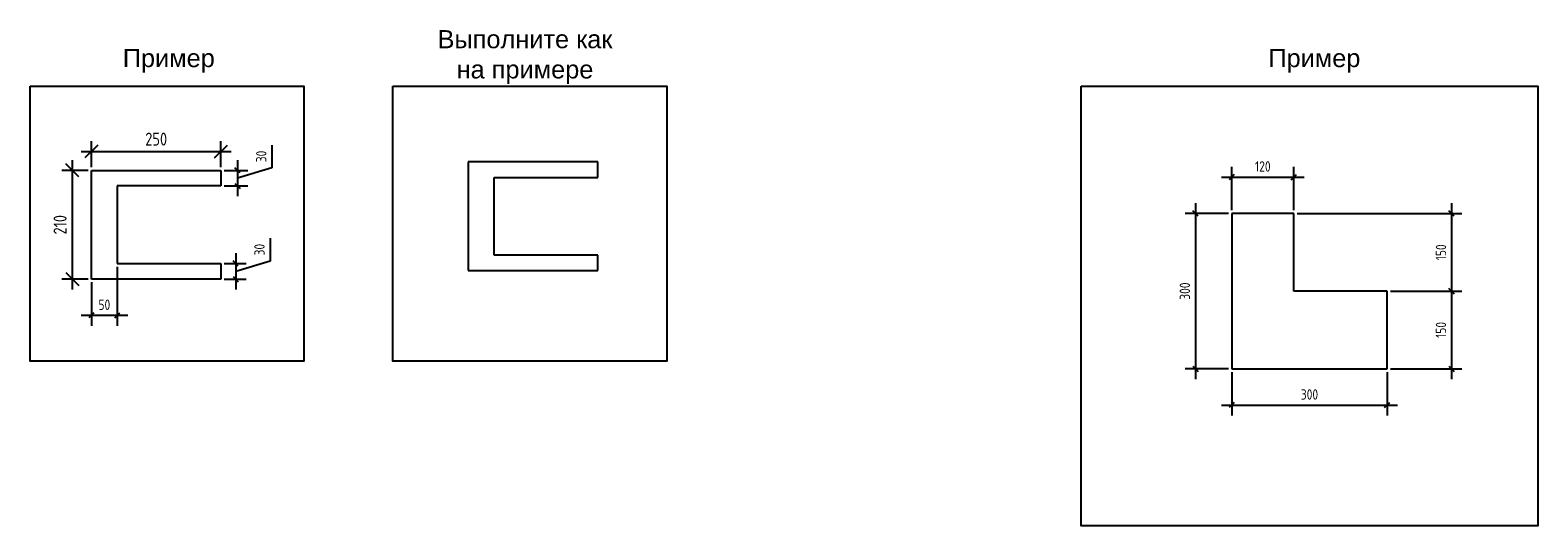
# Model space of a CAD drawing. Header units: millimetres. Extents: x 7700 to 21300, y 4508 to 9333.
# Tile 4 of 8: x 11786 to 14695, y 8023 to 8981. Entities that reach past the tile are written whole.
import ezdxf

# ---------------------------------------------------------------- set-up
doc = ezdxf.new("R2010")
doc.units = ezdxf.units.MM
doc.layers.add('ЭСКИЗЫ', color=1, linetype='Continuous')
doc.styles.get("Standard").update_dxf_attribs({"font": 'arial.ttf'})
doc.styles.add('ГОСТ 2.304', font='CS_Gost2304.shx')
doc.dimstyles.new('СПДС', dxfattribs={"dimscale": 100, "dimtxt": 2.5, "dimasz": 2.5, "dimexe": 2, "dimexo": 0.625, "dimgap": 1, "dimtad": 1, "dimdec": 0, "dimtxsty": 'ГОСТ 2.304', "dimblk": 'OBLIQUE', "dimblk1": 'OBLIQUE', "dimblk2": 'OBLIQUE', "dimcen": 2.5, "dimdle": 2, "dimadec": 0, "dimazin": 2, "dimtfac": 0.75, "dimtdec": 4, "dimtmove": 1, "dimatfit": 3, "dimfxl": 1, "dimtfill": 1, "dimtolj": 1, "dimarcsym": 1})

# ---------------------------------------------------------------- blocks, each defined once
blk = doc.blocks.new('_Oblique')
at = {"color": 0, "linetype": 'ByBlock', "lineweight": -2}
blk.add_line((-0.5, -0.5), (0.5, 0.5), dxfattribs=at)
blk = doc.blocks.new('*D16')
at = {"layer": 'Defpoints', "color": 0, "ltscale": 5}
for p in [(12153.8, 8746.3), (11903.8, 8709.8), (12153.8, 8709.8)]:
    blk.add_point(p, dxfattribs=at)
at = {"layer": 'ЭСКИЗЫ', "color": 0, "lineweight": -2}
for p, q in [((11903.8, 8716.1), (11903.8, 8766.3)), ((12153.8, 8716.1), (12153.8, 8766.3)), ((11883.8, 8746.3), (12173.8, 8746.3))]:
    blk.add_line(p, q, dxfattribs=at)
at = {"layer": 'ЭСКИЗЫ', "color": 0, "lineweight": -2, "ltscale": 5, "xscale": 25, "yscale": 25, "zscale": 25, "rotation": 180}
blk.add_blockref('_Oblique', (11903.8, 8746.3), dxfattribs=at)
at = {"layer": 'ЭСКИЗЫ', "color": 0, "lineweight": -2, "ltscale": 5, "xscale": 25, "yscale": 25, "zscale": 25}
blk.add_blockref('_Oblique', (12153.8, 8746.3), dxfattribs=at)
at = {"layer": 'ЭСКИЗЫ', "color": 0, "ltscale": 5, "insert": (12028.8, 8770.3), "char_height": 25, "attachment_point": 5, "style": 'ГОСТ 2.304', "bg_fill": 3, "box_fill_scale": 1.1, "bg_fill_color": 256, "bg_fill_true_color": 13158600, "bg_fill_transparency": 0}
blk.add_mtext('\\A1;250', dxfattribs=at)
blk = doc.blocks.new('*D17')
at = {"layer": 'Defpoints', "color": 0, "ltscale": 5}
for p in [(12153.8, 8709.8), (12153.8, 8679.8), (12185.8, 8679.8)]:
    blk.add_point(p, dxfattribs=at)
at = {"layer": 'ЭСКИЗЫ', "color": 0, "lineweight": -2}
for p, q in [((12252, 8758.7), (12252, 8714.7)), ((12185.8, 8729.8), (12185.8, 8659.8)), ((12160.1, 8709.8), (12205.8, 8709.8)), ((12252, 8714.7), (12185.8, 8694.8)), ((12160.1, 8679.8), (12205.8, 8679.8))]:
    blk.add_line(p, q, dxfattribs=at)
at = {"layer": 'ЭСКИЗЫ', "color": 0, "lineweight": -2, "ltscale": 5, "xscale": 10, "yscale": 10, "zscale": 10}
for p, rotation in [((12185.8, 8709.8), 90), ((12185.8, 8679.8), 270)]:
    blk.add_blockref('_Oblique', p, dxfattribs=dict(at, rotation=rotation))
at = {"layer": 'ЭСКИЗЫ', "color": 0, "ltscale": 5, "insert": (12231.6, 8736.7), "char_height": 20, "attachment_point": 5, "rotation": 90, "style": 'ГОСТ 2.304', "bg_fill": 3, "box_fill_scale": 1.1, "bg_fill_color": 256, "bg_fill_true_color": 13158600, "bg_fill_transparency": 0}
blk.add_mtext('\\A1;30', dxfattribs=at)
blk = doc.blocks.new('*D18')
at = {"layer": 'Defpoints', "color": 0, "ltscale": 5}
for p in [(12153.8, 8529.8), (12153.8, 8499.8), (12182.2, 8499.8)]:
    blk.add_point(p, dxfattribs=at)
at = {"layer": 'ЭСКИЗЫ', "color": 0, "lineweight": -2}
for p, q in [((12248.5, 8578.7), (12248.5, 8534.7)), ((12160.1, 8529.8), (12202.2, 8529.8)), ((12182.2, 8549.8), (12182.2, 8479.8)), ((12248.5, 8534.7), (12182.2, 8514.8)), ((12160.1, 8499.8), (12202.2, 8499.8))]:
    blk.add_line(p, q, dxfattribs=at)
at = {"layer": 'ЭСКИЗЫ', "color": 0, "lineweight": -2, "ltscale": 5, "xscale": 10, "yscale": 10, "zscale": 10}
for p, rotation in [((12182.2, 8529.8), 90), ((12182.2, 8499.8), 270)]:
    blk.add_blockref('_Oblique', p, dxfattribs=dict(at, rotation=rotation))
at = {"layer": 'ЭСКИЗЫ', "color": 0, "ltscale": 5, "insert": (12228.1, 8556.7), "char_height": 20, "attachment_point": 5, "rotation": 90, "style": 'ГОСТ 2.304', "bg_fill": 3, "box_fill_scale": 1.1, "bg_fill_color": 256, "bg_fill_true_color": 13158600, "bg_fill_transparency": 0}
blk.add_mtext('\\A1;30', dxfattribs=at)
blk = doc.blocks.new('*D19')
at = {"layer": 'Defpoints', "color": 0, "ltscale": 5}
for p in [(11903.8, 8709.8), (11866.9, 8499.8), (11903.8, 8499.8)]:
    blk.add_point(p, dxfattribs=at)
at = {"layer": 'ЭСКИЗЫ', "color": 0, "lineweight": -2}
for p, q in [((11866.9, 8729.8), (11866.9, 8479.8)), ((11897.6, 8709.8), (11846.9, 8709.8)), ((11897.6, 8499.8), (11846.9, 8499.8))]:
    blk.add_line(p, q, dxfattribs=at)
at = {"layer": 'ЭСКИЗЫ', "color": 0, "lineweight": -2, "ltscale": 5, "xscale": 25, "yscale": 25, "zscale": 25}
for p, rotation in [((11866.9, 8709.8), 90), ((11866.9, 8499.8), 270)]:
    blk.add_blockref('_Oblique', p, dxfattribs=dict(at, rotation=rotation))
at = {"layer": 'ЭСКИЗЫ', "color": 0, "ltscale": 5, "insert": (11843.4, 8604.8), "char_height": 25, "attachment_point": 5, "rotation": 90, "style": 'ГОСТ 2.304', "bg_fill": 3, "box_fill_scale": 1.1, "bg_fill_color": 256, "bg_fill_true_color": 13158600, "bg_fill_transparency": 0}
blk.add_mtext('\\A1;210', dxfattribs=at)
blk = doc.blocks.new('*D20')
at = {"layer": 'Defpoints', "color": 0, "ltscale": 5}
for p in [(11953.8, 8529.8), (11903.8, 8499.8)]:
    blk.add_point(p, dxfattribs=at)
at = {"layer": 'ЭСКИЗЫ', "color": 0, "lineweight": -2}
for p, q in [((11953.8, 8523.6), (11953.8, 8409.8)), ((11903.8, 8493.6), (11903.8, 8409.8)), ((11973.8, 8429.8), (11883.8, 8429.8))]:
    blk.add_line(p, q, dxfattribs=at)
at = {"layer": 'ЭСКИЗЫ', "color": 0, "lineweight": -2, "ltscale": 5, "xscale": 10, "yscale": 10, "zscale": 10, "rotation": 180}
blk.add_blockref('_Oblique', (11903.8, 8429.8), dxfattribs=at)
at = {"layer": 'ЭСКИЗЫ', "color": 0, "lineweight": -2, "ltscale": 5, "xscale": 10, "yscale": 10, "zscale": 10}
blk.add_blockref('_Oblique', (11953.8, 8429.8), dxfattribs=at)
at = {"layer": 'ЭСКИЗЫ', "color": 0, "ltscale": 5, "insert": (11928.8, 8450.3), "char_height": 20, "attachment_point": 5, "style": 'ГОСТ 2.304', "bg_fill": 3, "box_fill_scale": 1.1, "bg_fill_color": 256, "bg_fill_true_color": 13158600, "bg_fill_transparency": 0}
blk.add_mtext('\\A1;50', dxfattribs=at)
at = {"layer": 'Defpoints', "color": 0, "ltscale": 5}
blk.add_point((11903.8, 8429.8), dxfattribs=at)
blk = doc.blocks.new('*D21')
at = {"layer": 'Defpoints', "color": 0, "ltscale": 5}
for p in [(14104.3, 8626.6), (14034.3, 8326.6), (14104.3, 8326.6)]:
    blk.add_point(p, dxfattribs=at)
at = {"layer": 'ЭСКИЗЫ', "color": 0, "lineweight": -2}
for p, q in [((14034.3, 8646.6), (14034.3, 8306.6)), ((14098.1, 8626.6), (14014.3, 8626.6)), ((14098.1, 8326.6), (14014.3, 8326.6))]:
    blk.add_line(p, q, dxfattribs=at)
at = {"layer": 'ЭСКИЗЫ', "color": 0, "lineweight": -2, "ltscale": 5, "xscale": 10, "yscale": 10, "zscale": 10}
for p, rotation in [((14034.3, 8626.6), 90), ((14034.3, 8326.6), 270)]:
    blk.add_blockref('_Oblique', p, dxfattribs=dict(at, rotation=rotation))
at = {"layer": 'ЭСКИЗЫ', "color": 0, "ltscale": 5, "insert": (14013.9, 8476.6), "char_height": 20, "attachment_point": 5, "rotation": 90, "style": 'ГОСТ 2.304', "bg_fill": 3, "box_fill_scale": 1.1, "bg_fill_color": 256, "bg_fill_true_color": 13158600, "bg_fill_transparency": 0}
blk.add_mtext('\\A1;300', dxfattribs=at)
blk = doc.blocks.new('*D22')
at = {"layer": 'Defpoints', "color": 0, "ltscale": 5}
for p in [(14104.3, 8326.6), (14404.3, 8326.6), (14404.3, 8256.6)]:
    blk.add_point(p, dxfattribs=at)
at = {"layer": 'ЭСКИЗЫ', "color": 0, "lineweight": -2}
for p, q in [((14104.3, 8320.3), (14104.3, 8236.6)), ((14404.3, 8320.3), (14404.3, 8236.6)), ((14084.3, 8256.6), (14424.3, 8256.6))]:
    blk.add_line(p, q, dxfattribs=at)
at = {"layer": 'ЭСКИЗЫ', "color": 0, "lineweight": -2, "ltscale": 5, "xscale": 10, "yscale": 10, "zscale": 10, "rotation": 180}
blk.add_blockref('_Oblique', (14104.3, 8256.6), dxfattribs=at)
at = {"layer": 'ЭСКИЗЫ', "color": 0, "lineweight": -2, "ltscale": 5, "xscale": 10, "yscale": 10, "zscale": 10}
blk.add_blockref('_Oblique', (14404.3, 8256.6), dxfattribs=at)
at = {"layer": 'ЭСКИЗЫ', "color": 0, "ltscale": 5, "insert": (14254.3, 8277), "char_height": 20, "attachment_point": 5, "style": 'ГОСТ 2.304', "bg_fill": 3, "box_fill_scale": 1.1, "bg_fill_color": 256, "bg_fill_true_color": 13158600, "bg_fill_transparency": 0}
blk.add_mtext('\\A1;300', dxfattribs=at)
blk = doc.blocks.new('*D23')
at = {"layer": 'Defpoints', "color": 0, "ltscale": 5}
for p in [(14224.3, 8696.6), (14104.3, 8626.6), (14224.3, 8626.6)]:
    blk.add_point(p, dxfattribs=at)
at = {"layer": 'ЭСКИЗЫ', "color": 0, "lineweight": -2}
for p, q in [((14104.3, 8632.8), (14104.3, 8716.6)), ((14224.3, 8632.8), (14224.3, 8716.6)), ((14084.3, 8696.6), (14244.3, 8696.6))]:
    blk.add_line(p, q, dxfattribs=at)
at = {"layer": 'ЭСКИЗЫ', "color": 0, "lineweight": -2, "ltscale": 5, "xscale": 10, "yscale": 10, "zscale": 10, "rotation": 180}
blk.add_blockref('_Oblique', (14104.3, 8696.6), dxfattribs=at)
at = {"layer": 'ЭСКИЗЫ', "color": 0, "lineweight": -2, "ltscale": 5, "xscale": 10, "yscale": 10, "zscale": 10}
blk.add_blockref('_Oblique', (14224.3, 8696.6), dxfattribs=at)
at = {"layer": 'ЭСКИЗЫ', "color": 0, "ltscale": 5, "insert": (14164.3, 8717.4), "char_height": 20, "attachment_point": 5, "style": 'ГОСТ 2.304', "bg_fill": 3, "box_fill_scale": 1.1, "bg_fill_color": 256, "bg_fill_true_color": 13158600, "bg_fill_transparency": 0}
blk.add_mtext('\\A1;120', dxfattribs=at)
blk = doc.blocks.new('*D24')
at = {"layer": 'Defpoints', "color": 0, "ltscale": 5}
for p in [(14224.3, 8626.6), (14404.3, 8476.6), (14528.5, 8476.6)]:
    blk.add_point(p, dxfattribs=at)
at = {"layer": 'ЭСКИЗЫ', "color": 0, "lineweight": -2}
for p, q in [((14528.5, 8646.6), (14528.5, 8456.6)), ((14230.6, 8626.6), (14548.5, 8626.6)), ((14410.6, 8476.6), (14548.5, 8476.6))]:
    blk.add_line(p, q, dxfattribs=at)
at = {"layer": 'ЭСКИЗЫ', "color": 0, "lineweight": -2, "ltscale": 5, "xscale": 10, "yscale": 10, "zscale": 10}
for p, rotation in [((14528.5, 8626.6), 90), ((14528.5, 8476.6), 270)]:
    blk.add_blockref('_Oblique', p, dxfattribs=dict(at, rotation=rotation))
at = {"layer": 'ЭСКИЗЫ', "color": 0, "ltscale": 5, "insert": (14508.1, 8551.6), "char_height": 20, "attachment_point": 5, "rotation": 90, "style": 'ГОСТ 2.304', "bg_fill": 3, "box_fill_scale": 1.1, "bg_fill_color": 256, "bg_fill_true_color": 13158600, "bg_fill_transparency": 0}
blk.add_mtext('\\A1;150', dxfattribs=at)
blk = doc.blocks.new('*D25')
at = {"layer": 'Defpoints', "color": 0, "ltscale": 5}
for p in [(14404.3, 8476.6), (14404.3, 8326.6), (14528.5, 8326.6)]:
    blk.add_point(p, dxfattribs=at)
at = {"layer": 'ЭСКИЗЫ', "color": 0, "lineweight": -2}
for p, q in [((14528.5, 8496.6), (14528.5, 8306.6)), ((14410.6, 8476.6), (14548.5, 8476.6)), ((14410.6, 8326.6), (14548.5, 8326.6))]:
    blk.add_line(p, q, dxfattribs=at)
at = {"layer": 'ЭСКИЗЫ', "color": 0, "lineweight": -2, "ltscale": 5, "xscale": 10, "yscale": 10, "zscale": 10}
for p, rotation in [((14528.5, 8476.6), 90), ((14528.5, 8326.6), 270)]:
    blk.add_blockref('_Oblique', p, dxfattribs=dict(at, rotation=rotation))
at = {"layer": 'ЭСКИЗЫ', "color": 0, "ltscale": 5, "insert": (14508.1, 8401.6), "char_height": 20, "attachment_point": 5, "rotation": 90, "style": 'ГОСТ 2.304', "bg_fill": 3, "box_fill_scale": 1.1, "bg_fill_color": 256, "bg_fill_true_color": 13158600, "bg_fill_transparency": 0}
blk.add_mtext('\\A1;150', dxfattribs=at)

msp = doc.modelspace()

# ---------------------------------------------------------------- linework, layer by layer
at = {"ltscale": 10}
for p, q in [((11903.8, 8709.8), (12153.8, 8709.8)), ((11903.8, 8499.8), (11903.8, 8709.8)), ((12153.8, 8709.8), (12153.8, 8679.8)), ((12153.8, 8679.8), (11953.8, 8679.8)), ((11953.8, 8679.8), (11953.8, 8529.8)), ((14104.3, 8626.6), (14104.3, 8326.6)), ((14224.3, 8626.6), (14104.3, 8626.6)), ((14224.3, 8476.6), (14224.3, 8626.6)), ((11953.8, 8529.8), (12153.8, 8529.8)), ((12153.8, 8529.8), (12153.8, 8499.8)), ((12153.8, 8499.8), (11903.8, 8499.8)), ((14404.3, 8476.6), (14224.3, 8476.6)), ((14404.3, 8326.6), (14404.3, 8476.6)), ((14104.3, 8326.6), (14404.3, 8326.6))]:
    msp.add_line(p, q, dxfattribs=at)
at = {"ltscale": 5}
for p, q in [((12881, 8726.2), (12631, 8726.2)), ((12631, 8726.2), (12631, 8516.2)), ((12881, 8696.2), (12881, 8726.2)), ((12681, 8546.2), (12681, 8696.2)), ((12681, 8696.2), (12881, 8696.2)), ((12881, 8546.2), (12681, 8546.2)), ((12881, 8516.2), (12881, 8546.2)), ((12631, 8516.2), (12881, 8516.2))]:
    msp.add_line(p, q, dxfattribs=at)
at = {"ltscale": 10}
for points in [[(12485.6, 8872.3), (13014, 8872.3), (13014, 8341.5), (12485.6, 8341.5)], [(13814, 8872.3), (14695, 8872.3), (14695, 8023.1), (13814, 8023.1)]]:
    msp.add_lwpolyline(points, close=True, dxfattribs=at)

# ---------------------------------------------------------------- texts
at = {"ltscale": 10, "char_height": 35, "attachment_point": 1}
for s, insert, width in [('\\pxqc;Выполните как на примере', (12545.8, 8980.8), 389.456), ('Пример', (11964.3, 8944.3), 267.457), ('Пример', (14175, 8944.3), 267.457)]:
    msp.add_mtext(s, dxfattribs=dict(at, insert=insert, width=width))

# ---------------------------------------------------------------- next in the draw order: dimensions: what is measured, and where the dimension line sits
at = {"layer": 'ЭСКИЗЫ'}
dim = msp.add_linear_dim(base=(12153.8, 8746.3), p1=(11903.8, 8709.8), p2=(12153.8, 8709.8), dimstyle='СПДС', override={"dimscale": 10}, dxfattribs=at)
dim.commit()
dim.dimension.update_dxf_attribs({"geometry": '*D16', "text_midpoint": (12028.8, 8770.3)})
for base, p1, p2, angle, picture, middle in [((14034.3, 8326.6), (14104.3, 8626.6), (14104.3, 8326.6), 90, '*D21', (14013.9, 8476.6)), ((12182.2, 8499.8), (12153.8, 8529.8), (12153.8, 8499.8), 270, '*D18', (12228.1, 8544.7))]:
    dim = msp.add_linear_dim(base=base, p1=p1, p2=p2, angle=angle, dimstyle='СПДС', override={"dimscale": 10, "dimtxt": 2, "dimasz": 1}, dxfattribs=at)
    dim.commit()
    dim.dimension.update_dxf_attribs({"geometry": picture, "text_midpoint": middle})

# ---------------------------------------------------------------- next in the draw order: dimensions: what is measured, and where the dimension line sits
for base, p1, p2, override, picture, middle in [((12185.8, 8679.8), (12153.8, 8709.8), (12153.8, 8679.8), {"dimscale": 10, "dimtxt": 2, "dimasz": 1}, '*D17', (12231.6, 8724.7)), ((11866.9, 8499.8), (11903.8, 8709.8), (11903.8, 8499.8), {"dimscale": 10}, '*D19', (11843.4, 8604.8))]:
    dim = msp.add_linear_dim(base=base, p1=p1, p2=p2, angle=270, dimstyle='СПДС', override=override, dxfattribs=at)
    dim.commit()
    dim.dimension.update_dxf_attribs({"geometry": picture, "text_midpoint": middle})
for base, p1, p2, picture, middle in [((14224.3, 8696.6), (14104.3, 8626.6), (14224.3, 8626.6), '*D23', (14164.3, 8717.4)), ((14404.3, 8256.6), (14104.3, 8326.6), (14404.3, 8326.6), '*D22', (14254.3, 8277))]:
    dim = msp.add_linear_dim(base=base, p1=p1, p2=p2, dimstyle='СПДС', override={"dimscale": 10, "dimtxt": 2, "dimasz": 1}, dxfattribs=at)
    dim.commit()
    dim.dimension.update_dxf_attribs({"geometry": picture, "text_midpoint": middle})

# ---------------------------------------------------------------- next in the draw order: linework, layer by layer
at = {"ltscale": 10}
msp.add_lwpolyline([(11785.6, 8872.3), (12314, 8872.3), (12314, 8341.5), (11785.6, 8341.5)], close=True, dxfattribs=at)

# ---------------------------------------------------------------- next in the draw order: dimensions: what is measured, and where the dimension line sits
at = {"layer": 'ЭСКИЗЫ'}
dim = msp.add_linear_dim(base=(14528.5, 8476.6), p1=(14224.3, 8626.6), p2=(14404.3, 8476.6), angle=90, dimstyle='СПДС', override={"dimscale": 10, "dimtxt": 2, "dimasz": 1}, dxfattribs=at)
dim.commit()
dim.dimension.update_dxf_attribs({"geometry": '*D24', "text_midpoint": (14508.1, 8551.6)})

# ---------------------------------------------------------------- next in the draw order: dimensions: what is measured, and where the dimension line sits
dim = msp.add_linear_dim(base=(11903.8, 8429.8), p1=(11953.8, 8529.8), p2=(11903.8, 8499.8), dimstyle='СПДС', override={"dimscale": 10, "dimtxt": 2, "dimasz": 1}, dxfattribs=at)
dim.commit()
dim.dimension.update_dxf_attribs({"geometry": '*D20', "text_midpoint": (11928.8, 8450.3)})
dim = msp.add_linear_dim(base=(14528.5, 8326.6), p1=(14404.3, 8476.6), p2=(14404.3, 8326.6), angle=270, dimstyle='СПДС', override={"dimscale": 10, "dimtxt": 2, "dimasz": 1}, dxfattribs=at)
dim.commit()
dim.dimension.update_dxf_attribs({"geometry": '*D25', "text_midpoint": (14508.1, 8401.6)})

doc.saveas('drawing.dxf')
